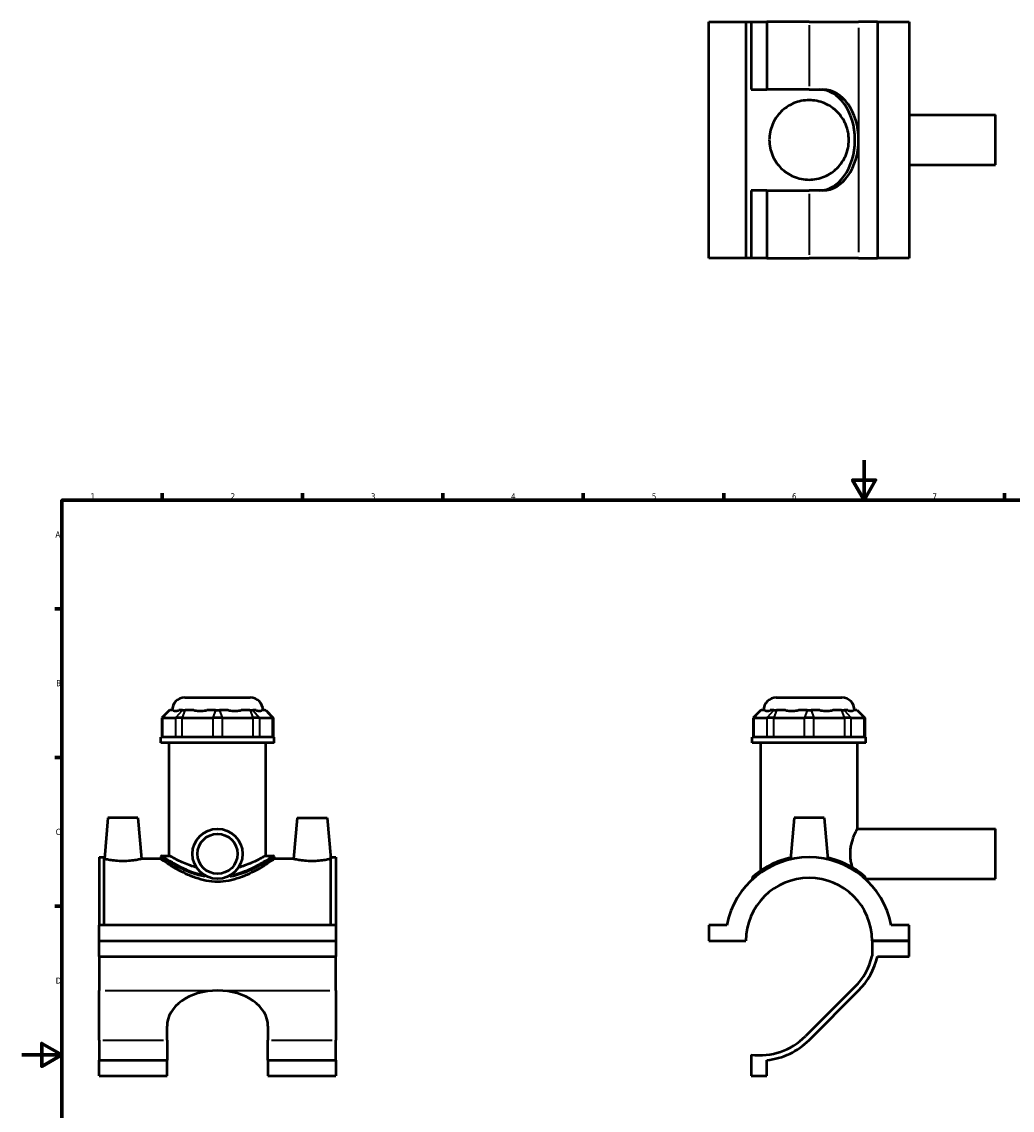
# Model space of a CAD drawing. Header units: millimetres. Extents: x 0 to 898, y -421 to 940.
# Tile 4 of 5: x 0 to 494, y 269 to 813. Entities that reach past the tile are written whole.
import ezdxf

# ---------------------------------------------------------------- set-up
doc = ezdxf.new("R2010")
doc.units = ezdxf.units.MM
for name, color, linetype, lineweight in [('Border (ANSI)', 7, 'Continuous', 70), ('Visible (ANSI)', 7, 'Continuous', 50), ('Visible Narrow (ANSI)', 7, 'Continuous', 35)]:
    doc.layers.add(name, color=color, linetype=linetype, lineweight=lineweight)
doc.styles.add('Note Text (ANSI)', font='tahoma.ttf')

# ---------------------------------------------------------------- blocks, each defined once
blk = doc.blocks.new('Borders Default Border')
at = {"layer": 'Border (ANSI)'}
for p, q in [((70.08, 574), (70.08, 577.45)), ((140.17, 574), (140.17, 577.45)), ((210.25, 574), (210.25, 577.45)), ((280.33, 574), (280.33, 577.45)), ((350.42, 574), (350.42, 577.45)), ((490.58, 574), (490.58, 577.45)), ((560.67, 574), (560.67, 577.45)), ((630.75, 574), (630.75, 577.45)), ((700.83, 574), (700.83, 577.45)), ((770.92, 574), (770.92, 577.45)), ((20, 519.75), (16.55, 519.75)), ((821, 519.75), (824.45, 519.75)), ((20, 445.5), (16.55, 445.5)), ((821, 445.5), (824.45, 445.5)), ((20, 371.25), (16.55, 371.25)), ((821, 371.25), (824.45, 371.25)), ((20, 222.75), (16.55, 222.75)), ((821, 222.75), (824.45, 222.75)), ((20, 148.5), (16.55, 148.5)), ((821, 148.5), (824.45, 148.5)), ((20, 74.25), (16.55, 74.25)), ((821, 74.25), (824.45, 74.25)), ((70.08, 20), (70.08, 16.55)), ((140.17, 20), (140.17, 16.55)), ((210.25, 20), (210.25, 16.55)), ((280.33, 20), (280.33, 16.55)), ((350.42, 20), (350.42, 16.55)), ((490.58, 20), (490.58, 16.55)), ((560.67, 20), (560.67, 16.55)), ((630.75, 20), (630.75, 16.55)), ((700.83, 20), (700.83, 16.55)), ((770.92, 20), (770.92, 16.55))]:
    blk.add_line(p, q, dxfattribs=at)
at = {"layer": 'Border (ANSI)', "flags": 128}
for points in [[(420.5, 594), (420.5, 574), (414.73, 584), (426.27, 584), (420.5, 574)], [(20, 20), (20, 574), (821, 574), (821, 20), (20, 20)], [(0, 297), (20, 297), (10, 302.77), (10, 291.23), (20, 297)], [(841, 297), (821, 297), (831, 302.77), (831, 291.23), (821, 297)], [(420.5, 0), (420.5, 20), (414.73, 10), (426.27, 10), (420.5, 20)]]:
    blk.add_lwpolyline(points, dxfattribs=at)
at = {"layer": 'Border (ANSI)', "color": 230, "true_color": 0xff0080, "attachment_point": 7, "style": 'Note Text (ANSI)'}
for s, insert, char_height in [('1', (34.35, 574.4), 3.05), ('2', (104.2, 574.4), 3.05), ('3', (174.26, 574.34), 3.05), ('4', (244.23, 574.4), 3.05), ('5', (314.48, 574.34), 3.05), ('6', (384.49, 574.34), 3.05), ('7', (454.6, 574.4), 3.05), ('8', (524.63, 574.33), 3.05), ('9', (594.7, 574.34), 3.05), ('10', (663.96, 574.34), 3.048), ('11', (734.04, 574.4), 3.048), ('12', (804.13, 574.4), 3.048), ('A', (16.78, 555.35), 3.05), ('A', (821.63, 555.35), 3.05), ('B', (17.15, 481.1), 3.05), ('B', (821.99, 481.1), 3.05), ('C', (16.95, 406.8), 3.05), ('C', (821.8, 406.8), 3.05), ('D', (16.96, 332.6), 3.05), ('D', (821.81, 332.6), 3.05), ('E', (17.21, 258.35), 3.05), ('E', (822.05, 258.35), 3.05), ('F', (17.29, 184.1), 3.05), ('F', (822.14, 184.1), 3.05), ('G', (16.81, 109.79), 3.05), ('G', (821.66, 109.79), 3.05), ('H', (16.97, 35.6), 3.05), ('H', (821.81, 35.6), 3.05), ('1', (34.35, 16.55), 3.05), ('2', (104.2, 16.55), 3.05), ('3', (174.26, 16.49), 3.05), ('4', (244.23, 16.55), 3.05), ('5', (314.48, 16.49), 3.05), ('6', (384.49, 16.49), 3.05), ('7', (454.6, 16.55), 3.05), ('8', (524.63, 16.48), 3.05), ('9', (594.7, 16.49), 3.05), ('10', (663.96, 16.49), 3.048), ('11', (734.04, 16.55), 3.048), ('12', (804.13, 16.55), 3.048)]:
    blk.add_mtext(s, dxfattribs=dict(at, insert=insert, char_height=char_height))

msp = doc.modelspace()

# ---------------------------------------------------------------- linework, layer by layer
at = {"layer": 'Visible (ANSI)'}
for p, q in [((343.031, 812.886), (361.531, 812.886)), ((343.031, 694.886), (343.031, 812.886)), ((361.531, 812.886), (361.531, 694.886)), ((361.531, 812.886), (364.131, 812.886)), ((364.131, 812.886), (364.131, 779.086)), ((364.131, 812.886), (371.956, 812.886)), ((371.956, 812.886), (371.956, 779.086)), ((393.031, 812.886), (371.956, 812.886)), ((393.031, 812.886), (417.762, 812.886)), ((427.131, 812.886), (417.762, 812.886)), ((427.131, 812.886), (427.131, 694.886)), ((427.131, 812.886), (443.031, 812.886)), ((443.031, 812.886), (443.031, 694.886)), ((364.131, 779.086), (371.956, 779.086)), ((393.031, 779.086), (371.956, 779.086)), ((393.031, 779.086), (399.943, 779.086)), ((443.031, 766.386), (486.031, 766.386)), ((486.031, 741.386), (486.031, 766.386)), ((443.031, 741.386), (486.031, 741.386)), ((371.956, 728.686), (364.131, 728.686)), ((364.131, 728.686), (364.131, 694.886)), ((371.956, 728.686), (393.031, 728.686)), ((371.956, 728.686), (371.956, 694.886)), ((399.943, 728.686), (393.031, 728.686)), ((361.531, 694.886), (343.031, 694.886)), ((364.131, 694.886), (361.531, 694.886)), ((371.956, 694.886), (364.131, 694.886)), ((371.956, 694.886), (393.031, 694.886)), ((417.762, 694.886), (393.031, 694.886)), ((417.762, 694.886), (427.131, 694.886)), ((443.031, 694.886), (427.131, 694.886)), ((81.335, 475.398), (114.095, 475.398)), ((376.651, 475.398), (409.411, 475.398)), ((73.664, 469.098), (69.884, 465.318)), ((73.664, 469.098), (73.856, 469.098)), ((75.679, 469.098), (73.856, 469.098)), ((80.162, 469.098), (78.34, 469.098)), ((80.162, 469.098), (81.526, 469.098)), ((85.927, 469.098), (81.526, 469.098)), ((96.751, 469.098), (92.35, 469.098)), ((96.751, 469.098), (98.68, 469.098)), ((103.08, 469.098), (98.68, 469.098)), ((113.904, 469.098), (109.504, 469.098)), ((113.904, 469.098), (115.268, 469.098)), ((117.091, 469.098), (115.268, 469.098)), ((121.574, 469.098), (119.752, 469.098)), ((121.574, 469.098), (121.766, 469.098)), ((121.766, 469.098), (125.546, 465.318)), ((368.98, 469.098), (365.2, 465.318)), ((368.98, 469.098), (369.172, 469.098)), ((370.995, 469.098), (369.172, 469.098)), ((375.478, 469.098), (373.656, 469.098)), ((375.478, 469.098), (376.842, 469.098)), ((381.243, 469.098), (376.842, 469.098)), ((392.067, 469.098), (387.666, 469.098)), ((392.067, 469.098), (393.996, 469.098)), ((398.396, 469.098), (393.996, 469.098)), ((409.22, 469.098), (404.82, 469.098)), ((409.22, 469.098), (410.584, 469.098)), ((412.407, 469.098), (410.584, 469.098)), ((416.89, 469.098), (415.068, 469.098)), ((416.89, 469.098), (417.082, 469.098)), ((417.082, 469.098), (420.862, 465.318)), ((70.364, 465.318), (69.884, 465.318)), ((69.884, 465.318), (69.884, 455.598)), ((70.364, 465.318), (76.67, 465.318)), ((80.08, 465.318), (76.67, 465.318)), ((80.08, 465.318), (95.304, 465.318)), ((100.126, 465.318), (95.304, 465.318)), ((100.126, 465.318), (115.351, 465.318)), ((118.76, 465.318), (115.351, 465.318)), ((118.76, 465.318), (125.067, 465.318)), ((125.546, 465.318), (125.067, 465.318)), ((125.546, 465.318), (125.546, 455.598)), ((365.68, 465.318), (365.2, 465.318)), ((365.2, 465.318), (365.2, 455.598)), ((365.68, 465.318), (371.986, 465.318)), ((375.396, 465.318), (371.986, 465.318)), ((375.396, 465.318), (390.62, 465.318)), ((395.442, 465.318), (390.62, 465.318)), ((395.442, 465.318), (410.667, 465.318)), ((414.076, 465.318), (410.667, 465.318)), ((414.076, 465.318), (420.383, 465.318)), ((420.862, 465.318), (420.383, 465.318)), ((420.862, 465.318), (420.862, 455.598)), ((126.065, 455.598), (69.365, 455.598)), ((69.365, 452.898), (69.365, 455.598)), ((126.065, 452.898), (69.365, 452.898)), ((73.618, 396.486), (73.618, 452.898)), ((121.813, 396.486), (121.813, 452.898)), ((126.065, 452.898), (126.065, 455.598)), ((421.381, 455.598), (364.681, 455.598)), ((364.681, 452.898), (364.681, 455.598)), ((421.381, 452.898), (364.681, 452.898)), ((368.934, 389.013), (368.934, 452.898)), ((417.129, 409.898), (417.129, 452.898)), ((421.381, 452.898), (421.381, 455.598)), ((43.015, 415.398), (41.217, 394.848)), ((58.015, 415.398), (43.015, 415.398)), ((58.015, 415.398), (59.813, 394.848)), ((137.415, 415.398), (135.617, 394.848)), ((137.415, 415.398), (152.415, 415.398)), ((152.415, 415.398), (154.213, 394.848)), ((385.531, 415.398), (383.713, 394.615)), ((400.531, 415.398), (385.531, 415.398)), ((400.531, 415.398), (402.35, 394.615)), ((417.129, 409.898), (486.031, 409.898)), ((486.031, 384.898), (486.031, 409.898)), ((38.715, 395.667), (38.715, 361.773)), ((38.715, 395.667), (41.075, 395.667)), ((41.075, 361.773), (41.075, 395.667)), ((41.217, 394.848), (41.075, 394.848)), ((69.365, 394.848), (59.813, 394.848)), ((69.365, 395.856), (69.365, 394.848)), ((69.995, 396.486), (73.618, 396.486)), ((121.813, 396.486), (125.435, 396.486)), ((126.065, 395.856), (126.065, 394.848)), ((135.617, 394.848), (126.065, 394.848)), ((154.355, 394.848), (154.213, 394.848)), ((154.355, 361.773), (154.355, 395.667)), ((154.355, 395.667), (156.715, 395.667)), ((156.715, 395.667), (156.715, 361.773)), ((364.681, 385.396), (364.681, 384.573)), ((421.381, 384.898), (486.031, 384.898)), ((421.381, 384.898), (421.381, 384.573)), ((156.715, 361.773), (38.715, 361.773)), ((38.715, 353.948), (38.715, 361.773)), ((156.715, 361.773), (156.715, 353.948)), ((352.011, 361.773), (343.031, 361.773)), ((343.031, 361.773), (343.031, 353.948)), ((443.031, 361.773), (434.051, 361.773)), ((443.031, 353.948), (443.031, 361.773)), ((38.715, 353.948), (156.715, 353.948)), ((38.715, 353.948), (156.715, 353.948)), ((38.715, 346.123), (38.715, 353.948)), ((156.715, 353.948), (156.715, 346.123)), ((343.031, 353.948), (361.531, 353.948)), ((424.531, 353.948), (443.031, 353.948)), ((443.031, 353.948), (424.531, 353.948)), ((424.531, 353.948), (424.531, 346.422)), ((443.031, 346.123), (443.031, 353.948)), ((38.715, 346.123), (38.715, 329.167)), ((38.715, 346.123), (156.715, 346.123)), ((156.715, 329.167), (156.715, 346.123)), ((427.131, 346.123), (443.031, 346.123)), ((38.715, 304.436), (38.715, 329.167)), ((156.715, 329.167), (156.715, 304.436)), ((415.924, 331.006), (391.193, 306.275)), ((393.031, 304.436), (417.762, 329.167)), ((72.515, 304.436), (72.515, 311.348)), ((122.915, 311.348), (122.915, 304.436)), ((38.715, 304.436), (38.715, 294.384)), ((72.515, 304.436), (72.515, 294.384)), ((122.915, 294.384), (122.915, 304.436)), ((156.715, 294.384), (156.715, 304.436)), ((38.715, 294.384), (72.515, 294.384)), ((38.715, 286.616), (38.715, 294.384)), ((72.515, 286.616), (72.515, 294.384)), ((122.915, 294.384), (122.915, 286.616)), ((122.915, 294.384), (156.715, 294.384)), ((156.715, 294.384), (156.715, 286.616)), ((364.131, 297.062), (364.131, 286.616)), ((371.956, 286.616), (371.956, 294.384)), ((38.715, 286.616), (72.515, 286.616)), ((122.915, 286.616), (156.715, 286.616)), ((364.131, 286.616), (371.956, 286.616))]:
    msp.add_line(p, q, dxfattribs=at)
for radius in [12.5, 10]:
    msp.add_circle((97.715, 397.398), radius, dxfattribs=at)
for centre, radius, start, end in [((81.335, 469.098), 6.3, 90, 180), ((114.095, 469.098), 6.3, 0, 90), ((376.651, 469.098), 6.3, 90, 180), ((409.411, 469.098), 6.3, 0, 90), ((69.995, 395.856), 0.63, 90, 180), ((125.435, 395.856), 0.63, 0, 90), ((393.031, 353.898), 41.769, 10.86741, 169.13259), ((393.031, 353.898), 31.5, 0.09095, 179.90905), ((365.311, 385.396), 0.63, 131.35028, 180), ((393.031, 353.898), 32.375, 315, 346.64774), ((393.031, 353.898), 34.975, 315, 347.15579), ((368.3, 329.167), 32.375, 262.60172, 315), ((368.3, 329.167), 34.975, 276.00049, 315)]:
    msp.add_arc(centre, radius, start, end, dxfattribs=at)
for centre, major_axis, start_param, end_param in [((398.105, 753.886), (0, 25.2), 4.712389, 6.2831853), ((399.943, 753.886), (0, 25.2), 4.712389, 6.2831853), ((398.105, 753.886), (0, -25.2), 0, 1.5707963), ((399.943, 753.886), (0, -25.2), 0, 1.5707963), ((97.715, 311.348), (-25.2, 0), 4.712389, 6.2831853), ((97.715, 311.348), (25.2, 0), 0, 1.5707963)]:
    msp.add_ellipse(centre, major_axis=major_axis, ratio=0.7071068, start_param=start_param, end_param=end_param, dxfattribs=at)
for points, knots in [([(373.186, 753.886), (373.186, 755.181), (373.315, 756.502), (373.837, 759.097), (374.23, 760.372), (375.251, 762.797), (375.88, 763.951), (377.321, 766.079), (378.134, 767.054), (379.856, 768.775), (380.827, 769.587), (382.956, 771.031), (384.114, 771.663), (386.55, 772.689), (387.83, 773.083), (390.428, 773.604), (391.746, 773.731), (394.316, 773.731), (395.634, 773.604), (398.232, 773.083), (399.513, 772.689), (401.949, 771.663), (403.106, 771.031), (405.235, 769.587), (406.206, 768.775), (407.928, 767.054), (408.741, 766.079), (410.183, 763.951), (410.811, 762.797), (411.832, 760.372), (412.225, 759.097), (412.747, 756.502), (412.876, 755.181), (412.876, 752.59), (412.747, 751.269), (412.225, 748.674), (411.832, 747.399), (410.811, 744.974), (410.183, 743.821), (408.741, 741.692), (407.928, 740.717), (406.206, 738.996), (405.235, 738.184), (403.106, 736.74), (401.949, 736.108), (399.513, 735.082), (398.232, 734.688), (395.634, 734.167), (394.316, 734.041), (391.746, 734.041), (390.428, 734.167), (387.83, 734.688), (386.55, 735.082), (384.114, 736.108), (382.956, 736.74), (380.827, 738.184), (379.856, 738.996), (378.134, 740.717), (377.321, 741.692), (375.88, 743.821), (375.251, 744.974), (374.23, 747.399), (373.837, 748.674), (373.315, 751.269), (373.186, 752.59), (373.186, 753.886)], [0, 0, 0, 0, 0.3887585, 0.3887585, 0.777517, 0.777517, 1.1662755, 1.1662755, 1.555034, 1.555034, 1.9405946, 1.9405946, 2.3261551, 2.3261551, 2.7117156, 2.7117156, 3.0972762, 3.0972762, 3.4828367, 3.4828367, 3.8683972, 3.8683972, 4.2539578, 4.2539578, 4.6395183, 4.6395183, 5.0282768, 5.0282768, 5.4170353, 5.4170353, 5.8057938, 5.8057938, 6.1945523, 6.1945523, 6.5833108, 6.5833108, 6.9720693, 6.9720693, 7.3608278, 7.3608278, 7.7495863, 7.7495863, 8.1351469, 8.1351469, 8.5207074, 8.5207074, 8.9062679, 8.9062679, 9.2918285, 9.2918285, 9.677389, 9.677389, 10.0629495, 10.0629495, 10.4485101, 10.4485101, 10.8340706, 10.8340706, 11.2228291, 11.2228291, 11.6115876, 11.6115876, 12.0003461, 12.0003461, 12.3891046, 12.3891046, 12.3891046, 12.3891046]), ([(75.679, 469.098), (75.714, 469.076), (75.751, 469.054), (76.055, 468.897), (76.4, 468.836), (76.767, 468.836), (77.134, 468.836), (77.592, 468.897), (78.187, 469.054), (78.263, 469.076), (78.34, 469.098)], [4.45759646, 4.45759646, 4.45759646, 4.45759646, 4.49897962, 4.49897962, 4.78669242, 4.78669242, 4.78669242, 5.07440523, 5.07440523, 5.11578838, 5.11578838, 5.11578838, 5.11578838]), ([(85.927, 469.098), (86.054, 469.076), (86.181, 469.054), (87.207, 468.897), (88.152, 468.836), (89.038, 468.836), (89.924, 468.836), (90.917, 468.897), (92.062, 469.054), (92.206, 469.076), (92.35, 469.098)], [4.45759646, 4.45759646, 4.45759646, 4.45759646, 4.49897962, 4.49897962, 4.78669242, 4.78669242, 4.78669242, 5.07440523, 5.07440523, 5.11578838, 5.11578838, 5.11578838, 5.11578838]), ([(103.08, 469.098), (103.224, 469.076), (103.369, 469.054), (104.514, 468.897), (105.506, 468.836), (106.392, 468.836), (107.279, 468.836), (108.224, 468.897), (109.249, 469.054), (109.377, 469.076), (109.504, 469.098)], [4.45759646, 4.45759646, 4.45759646, 4.45759646, 4.49897962, 4.49897962, 4.78669242, 4.78669242, 4.78669242, 5.07440523, 5.07440523, 5.11578838, 5.11578838, 5.11578838, 5.11578838]), ([(117.091, 469.098), (117.168, 469.076), (117.244, 469.054), (117.839, 468.897), (118.297, 468.836), (118.664, 468.836), (119.031, 468.836), (119.375, 468.897), (119.68, 469.054), (119.717, 469.076), (119.752, 469.098)], [4.45759646, 4.45759646, 4.45759646, 4.45759646, 4.49897962, 4.49897962, 4.78669242, 4.78669242, 4.78669242, 5.07440523, 5.07440523, 5.11578838, 5.11578838, 5.11578838, 5.11578838]), ([(370.995, 469.098), (371.03, 469.076), (371.067, 469.054), (371.371, 468.897), (371.716, 468.836), (372.083, 468.836), (372.45, 468.836), (372.908, 468.897), (373.503, 469.054), (373.579, 469.076), (373.656, 469.098)], [4.45759646, 4.45759646, 4.45759646, 4.45759646, 4.49897962, 4.49897962, 4.78669242, 4.78669242, 4.78669242, 5.07440523, 5.07440523, 5.11578838, 5.11578838, 5.11578838, 5.11578838]), ([(381.243, 469.098), (381.369, 469.076), (381.497, 469.054), (382.523, 468.897), (383.468, 468.836), (384.354, 468.836), (385.24, 468.836), (386.232, 468.897), (387.378, 469.054), (387.522, 469.076), (387.666, 469.098)], [4.45759646, 4.45759646, 4.45759646, 4.45759646, 4.49897962, 4.49897962, 4.78669242, 4.78669242, 4.78669242, 5.07440523, 5.07440523, 5.11578838, 5.11578838, 5.11578838, 5.11578838]), ([(398.396, 469.098), (398.54, 469.076), (398.684, 469.054), (399.83, 468.897), (400.822, 468.836), (401.708, 468.836), (402.594, 468.836), (403.54, 468.897), (404.565, 469.054), (404.693, 469.076), (404.82, 469.098)], [4.45759646, 4.45759646, 4.45759646, 4.45759646, 4.49897962, 4.49897962, 4.78669242, 4.78669242, 4.78669242, 5.07440523, 5.07440523, 5.11578838, 5.11578838, 5.11578838, 5.11578838]), ([(412.407, 469.098), (412.484, 469.076), (412.56, 469.054), (413.155, 468.897), (413.613, 468.836), (413.98, 468.836), (414.347, 468.836), (414.691, 468.897), (414.996, 469.054), (415.032, 469.076), (415.068, 469.098)], [4.45759646, 4.45759646, 4.45759646, 4.45759646, 4.49897962, 4.49897962, 4.78669242, 4.78669242, 4.78669242, 5.07440523, 5.07440523, 5.11578838, 5.11578838, 5.11578838, 5.11578838]), ([(414.747, 390.534), (414.545, 391.171), (414.354, 391.856), (414.016, 393.338), (413.873, 394.142), (413.682, 395.77), (413.633, 396.595), (413.633, 398.202), (413.682, 399.026), (413.873, 400.654), (414.016, 401.458), (414.541, 403.758), (415.018, 405.143), (415.879, 407.328), (416.326, 408.286), (416.797, 409.25), (416.922, 409.496), (417.088, 409.82), (417.129, 409.898), (417.129, 409.898)], [-4.5580111, -4.5580111, -4.5580111, -4.5580111, -4.3328947, -4.3328947, -4.0918325, -4.0918325, -3.8507702, -3.8507702, -3.609708, -3.609708, -3.3686458, -3.3686458, -2.8865214, -2.8865214, -2.4059532, -2.4059532, -2.1656692, -2.1656692, -1.9253851, -1.9253851, -1.9253851, -1.9253851]), ([(50.515, 393.756), (49.336, 393.756), (48.082, 393.815), (45.786, 394.025), (44.742, 394.173), (43.101, 394.446), (42.392, 394.59), (41.45, 394.793), (41.217, 394.848), (41.217, 394.848)], [2.8272499, 2.8272499, 2.8272499, 2.8272499, 3.1811028, 3.1811028, 3.5349557, 3.5349557, 3.8879153, 3.8879153, 4.2408749, 4.2408749, 4.2408749, 4.2408749]), ([(59.813, 394.848), (59.813, 394.848), (59.581, 394.793), (58.639, 394.59), (57.929, 394.446), (56.288, 394.173), (55.245, 394.025), (52.948, 393.815), (51.695, 393.756), (50.515, 393.756)], [7.0681249, 7.0681249, 7.0681249, 7.0681249, 7.4210845, 7.4210845, 7.7740441, 7.7740441, 8.1278969, 8.1278969, 8.4817498, 8.4817498, 8.4817498, 8.4817498]), ([(97.715, 383.448), (95.841, 383.448), (93.942, 383.632), (90.227, 384.327), (88.409, 384.837), (84.955, 386.045), (83.316, 386.743), (80.289, 388.178), (78.901, 388.914), (76.453, 390.288), (75.299, 390.98), (73.241, 392.259), (72.336, 392.847), (70.867, 393.82), (70.3, 394.206), (69.549, 394.72), (69.365, 394.848), (69.365, 394.848)], [0, 0, 0, 0, 0.5623727, 0.5623727, 1.1247455, 1.1247455, 1.6871182, 1.6871182, 2.249491, 2.249491, 2.8043035, 2.8043035, 3.3591159, 3.3591159, 3.9139284, 3.9139284, 4.4687409, 4.4687409, 4.4687409, 4.4687409]), ([(87.269, 390.534), (86.201, 390.839), (85.178, 391.173), (82.917, 391.985), (81.729, 392.469), (79.628, 393.386), (78.638, 393.853), (76.882, 394.721), (76.115, 395.122), (74.873, 395.786), (74.398, 396.049), (73.77, 396.4), (73.618, 396.486), (73.618, 396.486)], [1.0550924, 1.0550924, 1.0550924, 1.0550924, 1.4022823, 1.4022823, 1.8697097, 1.8697097, 2.3348671, 2.3348671, 2.8000245, 2.8000245, 3.2651819, 3.2651819, 3.7303393, 3.7303393, 3.7303393, 3.7303393]), ([(126.065, 394.848), (126.065, 394.848), (125.881, 394.72), (125.131, 394.206), (124.564, 393.82), (123.094, 392.847), (122.19, 392.259), (120.132, 390.98), (118.977, 390.288), (116.53, 388.914), (115.142, 388.178), (112.115, 386.743), (110.475, 386.045), (107.022, 384.837), (105.204, 384.327), (101.488, 383.632), (99.59, 383.448), (97.715, 383.448)], [13.4062227, 13.4062227, 13.4062227, 13.4062227, 13.9610351, 13.9610351, 14.5158476, 14.5158476, 15.0706601, 15.0706601, 15.6254726, 15.6254726, 16.1878453, 16.1878453, 16.750218, 16.750218, 17.3125908, 17.3125908, 17.8749635, 17.8749635, 17.8749635, 17.8749635]), ([(121.813, 396.486), (121.813, 396.486), (121.661, 396.4), (121.033, 396.049), (120.558, 395.786), (119.316, 395.122), (118.549, 394.721), (116.792, 393.853), (115.802, 393.386), (113.702, 392.469), (112.514, 391.985), (110.253, 391.173), (109.23, 390.839), (108.162, 390.534)], [11.1910178, 11.1910178, 11.1910178, 11.1910178, 11.6561752, 11.6561752, 12.1213326, 12.1213326, 12.58649, 12.58649, 13.0516474, 13.0516474, 13.5190748, 13.5190748, 13.8662647, 13.8662647, 13.8662647, 13.8662647]), ([(144.915, 393.756), (143.736, 393.756), (142.482, 393.815), (140.186, 394.025), (139.142, 394.173), (137.501, 394.446), (136.792, 394.59), (135.85, 394.793), (135.617, 394.848), (135.617, 394.848)], [0, 0, 0, 0, 0.3538529, 0.3538529, 0.7077058, 0.7077058, 1.0606654, 1.0606654, 1.413625, 1.413625, 1.413625, 1.413625]), ([(154.213, 394.848), (154.213, 394.848), (153.981, 394.793), (153.039, 394.59), (152.329, 394.446), (150.688, 394.173), (149.645, 394.025), (147.348, 393.815), (146.095, 393.756), (144.915, 393.756)], [4.2408749, 4.2408749, 4.2408749, 4.2408749, 4.5938345, 4.5938345, 4.9467941, 4.9467941, 5.300647, 5.300647, 5.6544999, 5.6544999, 5.6544999, 5.6544999]), ([(383.79, 395.47), (382.295, 395.138), (380.856, 394.734), (376.586, 393.303), (374.026, 392.09), (369.524, 389.515), (367.664, 388.142), (365.754, 386.617), (365.275, 386.201), (364.946, 385.914), (364.895, 385.869), (364.895, 385.869)], [14.2695062, 14.2695062, 14.2695062, 14.2695062, 14.7415995, 14.7415995, 15.7510923, 15.7510923, 16.8698148, 16.8698148, 17.5089671, 17.5089671, 17.7949526, 17.7949526, 17.7949526, 17.7949526]), ([(420.494, 386.449), (420.491, 386.451), (420.489, 386.453), (419.971, 386.89), (419.174, 387.542), (416.965, 389.155), (415.478, 390.146), (411.672, 392.262), (409.247, 393.384), (405.17, 394.744), (403.749, 395.142), (402.272, 395.47)], [9.5014443, 9.5014443, 9.5014443, 9.5014443, 9.5045303, 9.5045303, 10.2048924, 10.2048924, 11.010602, 11.010602, 11.9570149, 11.9570149, 12.4231432, 12.4231432, 12.4231432, 12.4231432]), ([(421.044, 385.682), (420.934, 385.947), (420.752, 386.215), (420.525, 386.422), (420.509, 386.436), (420.494, 386.449)], [-0.14718866, -0.14718866, -0.14718866, -0.14718866, -0.00960851, -0.00960851, 0, 0, 0, 0]), ([(421.381, 384.898), (421.381, 384.898), (421.347, 384.976), (421.221, 385.266), (421.142, 385.449), (421.044, 385.682)], [5.73723945, 5.73723945, 5.73723945, 5.73723945, 5.97610574, 5.97610574, 6.16811001, 6.16811001, 6.16811001, 6.16811001])]:
    msp.add_open_spline(points, degree=3, knots=knots, dxfattribs=at)
at = {"layer": 'Visible Narrow (ANSI)'}
for p, q in [((393.031, 811.196), (393.031, 780.776)), ((417.762, 809.936), (417.762, 756.836)), ((417.762, 750.936), (417.762, 697.836)), ((393.031, 726.996), (393.031, 696.576)), ((73.682, 468.909), (70.539, 465.507)), ((79.988, 468.909), (76.845, 465.507)), ((81.454, 468.909), (80.152, 465.507)), ((96.679, 468.909), (95.377, 465.507)), ((98.752, 468.909), (100.054, 465.507)), ((113.977, 468.909), (115.279, 465.507)), ((115.443, 468.909), (118.586, 465.507)), ((121.749, 468.909), (124.892, 465.507)), ((368.997, 468.909), (365.854, 465.507)), ((375.304, 468.909), (372.161, 465.507)), ((376.77, 468.909), (375.468, 465.507)), ((391.995, 468.909), (390.693, 465.507)), ((394.068, 468.909), (395.37, 465.507)), ((409.293, 468.909), (410.594, 465.507)), ((410.759, 468.909), (413.902, 465.507)), ((417.065, 468.909), (420.208, 465.507)), ((70.364, 456.084), (70.364, 464.832)), ((76.67, 464.832), (76.67, 456.084)), ((80.08, 456.084), (80.08, 464.832)), ((95.304, 464.832), (95.304, 456.084)), ((100.126, 456.084), (100.126, 464.832)), ((115.351, 464.832), (115.351, 456.084)), ((118.76, 456.084), (118.76, 464.832)), ((125.067, 464.832), (125.067, 456.084)), ((365.68, 456.084), (365.68, 464.832)), ((371.986, 464.832), (371.986, 456.084)), ((375.396, 456.084), (375.396, 464.832)), ((390.62, 464.832), (390.62, 456.084)), ((395.442, 456.084), (395.442, 464.832)), ((410.667, 464.832), (410.667, 456.084)), ((414.076, 456.084), (414.076, 464.832)), ((420.383, 464.832), (420.383, 456.084)), ((41.665, 329.167), (94.765, 329.167)), ((100.665, 329.167), (153.765, 329.167)), ((40.405, 304.436), (70.825, 304.436)), ((124.605, 304.436), (155.025, 304.436))]:
    msp.add_line(p, q, dxfattribs=at)
for points, knots in [([(69.443, 395.806), (69.501, 395.768), (69.592, 395.71), (70.233, 395.299), (71.313, 394.606), (74.336, 392.8), (76.261, 391.695), (80.425, 389.61), (82.578, 388.634), (86.934, 387.063), (89.083, 386.435), (91.338, 386.007)], [-13.1450727, -13.1450727, -13.1450727, -13.1450727, -12.9141634, -12.9141634, -11.9570149, -11.9570149, -11.010602, -11.010602, -10.2048924, -10.2048924, -9.5225847, -9.5225847, -9.5225847, -9.5225847]), ([(89.841, 386.853), (88.23, 387.249), (86.684, 387.745), (82.914, 389.155), (80.809, 390.146), (76.738, 392.262), (74.855, 393.384), (71.9, 395.217), (70.843, 395.921), (70.212, 396.341), (70.121, 396.402), (70.065, 396.439)], [9.6936882, 9.6936882, 9.6936882, 9.6936882, 10.2048924, 10.2048924, 11.010602, 11.010602, 11.9570149, 11.9570149, 12.9141634, 12.9141634, 13.1540781, 13.1540781, 13.1540781, 13.1540781]), ([(104.093, 386.007), (104.783, 386.138), (105.464, 386.288), (107.586, 386.812), (108.984, 387.245), (113.521, 388.861), (116.354, 390.236), (120.898, 392.663), (122.686, 393.739), (125.061, 395.206), (125.764, 395.662), (125.988, 395.806), (125.988, 395.807), (125.989, 395.807)], [-26.0673217, -26.0673217, -26.0673217, -26.0673217, -25.8584655, -25.8584655, -25.4052385, -25.4052385, -24.3150629, -24.3150629, -23.3169997, -23.3169997, -22.4470244, -22.4470244, -22.4448185, -22.4448185, -22.4448185, -22.4448185]), ([(125.367, 396.441), (125.364, 396.439), (125.362, 396.437), (125.141, 396.289), (124.453, 395.826), (122.131, 394.337), (120.383, 393.245), (115.939, 390.781), (113.17, 389.386), (108.733, 387.746), (107.366, 387.307), (105.828, 386.912), (105.709, 386.882), (105.59, 386.853)], [22.435813, 22.435813, 22.435813, 22.435813, 22.4470244, 22.4470244, 23.3169997, 23.3169997, 24.3150629, 24.3150629, 25.4052385, 25.4052385, 25.8584655, 25.8584655, 25.8962187, 25.8962187, 25.8962187, 25.8962187]), ([(364.74, 385.446), (364.764, 385.467), (364.796, 385.494), (365.064, 385.723), (365.547, 386.133), (367.471, 387.636), (369.345, 388.989), (373.882, 391.525), (376.461, 392.72), (380.257, 393.964), (381.152, 394.226), (382.073, 394.464)], [-17.6185928, -17.6185928, -17.6185928, -17.6185928, -17.5089671, -17.5089671, -16.8698148, -16.8698148, -15.7510923, -15.7510923, -14.7415995, -14.7415995, -14.444117, -14.444117, -14.444117, -14.444117]), ([(403.793, 394.514), (404.764, 394.268), (405.708, 393.995), (409.37, 392.8), (411.814, 391.695), (415.648, 389.61), (417.147, 388.634), (419.373, 387.044), (420.175, 386.402), (420.716, 385.956), (420.737, 385.939), (420.756, 385.923)], [-12.2697143, -12.2697143, -12.2697143, -12.2697143, -11.9570149, -11.9570149, -11.010602, -11.010602, -10.2048924, -10.2048924, -9.5045303, -9.5045303, -9.4765132, -9.4765132, -9.4765132, -9.4765132])]:
    msp.add_open_spline(points, degree=3, knots=knots, dxfattribs=at)

# ---------------------------------------------------------------- block references
msp.add_blockref('Borders Default Border', (0, 0))

doc.saveas('drawing.dxf')
